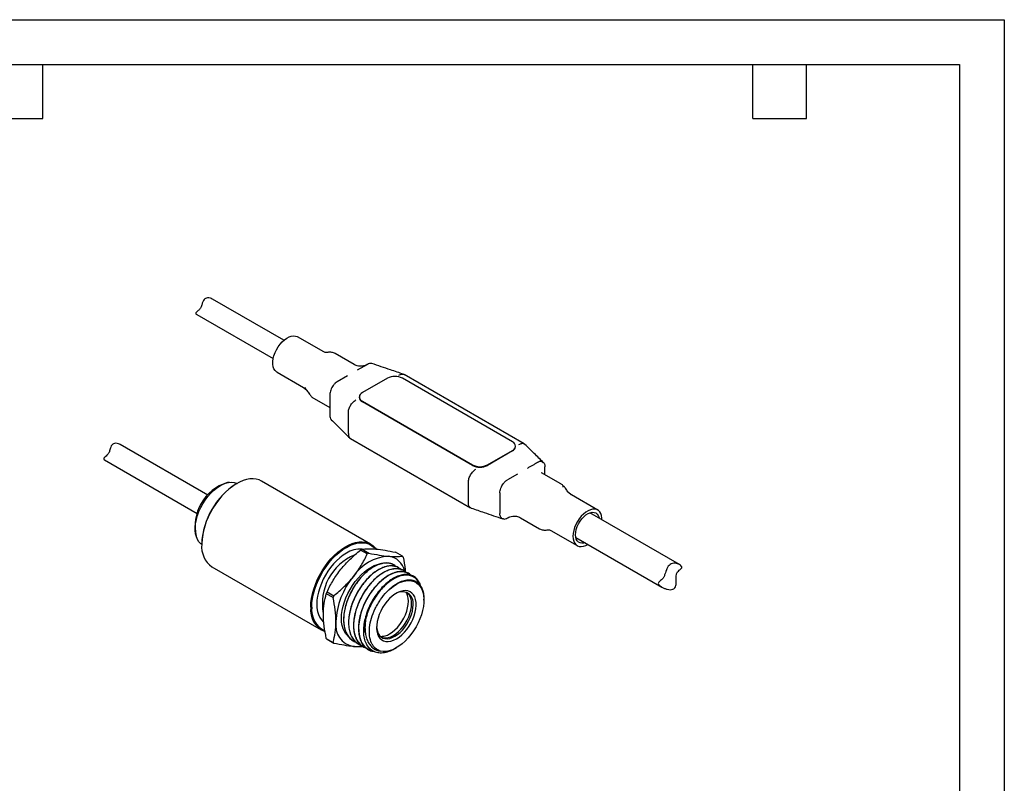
# Model space of a CAD drawing. Header units: millimetres. Extents: x 0 to 279, y 0 to 216.
# Tile 4 of 4: x 140 to 279, y 108 to 216. Entities that reach past the tile are written whole.
import ezdxf

# ---------------------------------------------------------------- set-up
doc = ezdxf.new("R2010")
doc.units = ezdxf.units.MM
doc.layers.add('TEXT', color=140, linetype='Continuous', lineweight=25)

msp = doc.modelspace()

# ---------------------------------------------------------------- linework, layer by layer
at = {"color": 7, "linetype": 'Continuous'}
for p, q in [((0.002, 215.903), (279.402, 215.903)), ((279.402, 215.903), (279.402, 0.003))]:
    msp.add_line(p, q, dxfattribs=at)
for p, q in [((177.578, 170.581), (167.477, 176.412)), ((165.263, 174.226), (176.078, 167.983)), ((183.243, 168.927), (179.519, 171.077)), ((183.872, 168.883), (183.779, 168.873)), ((187.539, 167.135), (184.832, 168.698)), ((189.383, 167.178), (187.955, 166.354)), ((176.619, 166.054), (180.343, 163.904)), ((211.558, 155.945), (194.587, 165.742)), ((186.567, 165.553), (185.14, 164.729)), ((192.211, 165.219), (188.676, 163.178)), ((209.889, 156.238), (194.332, 165.219)), ((180.359, 163.897), (180.762, 163.578)), ((180.535, 163.968), (180.643, 163.774)), ((180.753, 163.587), (180.793, 163.55)), ((184.079, 162.892), (184.079, 159.952)), ((181.844, 162.349), (184.079, 161.059)), ((188.236, 162.565), (188.236, 162.484)), ((188.676, 161.953), (204.232, 152.973)), ((204.232, 152.891), (188.676, 161.871)), ((186.696, 157.381), (186.696, 160.32)), ((187.006, 156.694), (203.977, 146.897)), ((166.837, 148.708), (154.466, 155.85)), ((206.353, 152.973), (209.889, 155.014)), ((209.889, 154.932), (206.353, 152.891)), ((210.328, 155.544), (210.328, 155.626)), ((152.251, 153.664), (165.338, 146.11)), ((216.72, 150.289), (214.013, 151.853)), ((214.485, 151.58), (214.485, 152.687)), ((169.855, 150.504), (169.599, 150.469)), ((170.926, 150.33), (170.856, 150.289)), ((189.842, 141.778), (174.427, 150.677)), ((203.666, 147.584), (203.666, 150.523)), ((210.609, 151.674), (209.182, 150.85)), ((208.121, 149.013), (208.121, 146.073)), ((217.811, 149.052), (217.772, 149.089)), ((218.205, 148.742), (217.802, 149.061)), ((218.216, 148.725), (218.193, 148.74)), ((221.945, 146.585), (218.221, 148.735)), ((233.505, 138.872), (220.832, 146.188)), ((211.025, 145.504), (213.732, 143.941)), ((214.74, 143.761), (214.785, 143.766)), ((215.322, 143.711), (219.045, 141.562)), ((165.193, 142.837), (165.291, 142.598)), ((218.832, 142.724), (231.025, 135.685)), ((165.977, 141.839), (165.977, 141.757)), ((189.38, 140.374), (188.429, 140.923)), ((188.635, 141.042), (189.587, 140.493)), ((194.33, 140.069), (193.379, 140.618)), ((167.427, 138.552), (182.842, 129.654)), ((195.907, 137.122), (195.906, 137.123)), ((183.686, 135.022), (184.637, 134.473)), ((184.534, 134.207), (183.582, 134.757)), ((197.373, 133.838), (197.373, 133.997)), ((183.582, 128.432), (184.534, 127.882)), ((184.637, 127.736), (183.686, 128.285)), ((188.825, 129.31), (189.063, 129.348)), ((193.235, 126.958), (193.484, 127.102))]:
    msp.add_line(p, q)
at = {"flags": 128}
for points in [[(176.619, 166.054), (176.534, 166.109), (176.336, 166.299), (176.182, 166.548), (176.078, 166.849), (176.025, 167.195), (176.025, 167.576), (176.078, 167.983), (176.182, 168.405), (176.336, 168.831), (176.534, 169.25), (176.772, 169.651), (177.044, 170.024), (177.342, 170.36), (177.659, 170.649), (177.986, 170.884), (178.316, 171.059), (178.639, 171.169), (178.948, 171.212), (179.234, 171.187), (179.489, 171.093), (179.519, 171.077)], [(165.978, 141.705), (165.839, 141.812), (165.588, 142.077), (165.382, 142.401), (165.225, 142.779), (165.118, 143.205), (165.065, 143.673), (165.065, 144.176), (165.118, 144.706), (165.225, 145.254), (165.382, 145.814), (165.588, 146.376), (165.839, 146.931), (166.132, 147.472), (166.463, 147.99), (166.826, 148.477), (167.216, 148.926), (167.626, 149.33), (168.051, 149.683), (168.485, 149.98), (168.92, 150.215), (169.35, 150.387), (169.769, 150.491), (170.17, 150.526), (170.547, 150.493), (170.894, 150.39), (170.972, 150.356)], [(174.427, 150.677), (174.098, 150.834), (173.69, 150.952), (173.253, 151.003), (172.792, 150.986), (172.311, 150.901), (171.815, 150.75), (171.309, 150.534), (170.8, 150.255), (170.292, 149.916), (169.79, 149.521), (169.301, 149.074), (168.829, 148.58), (168.379, 148.044), (167.956, 147.471), (167.565, 146.868), (167.209, 146.242), (166.893, 145.598), (166.619, 144.943), (166.392, 144.285), (166.212, 143.631), (166.082, 142.987), (166.004, 142.36), (165.977, 141.757)], [(222.545, 145.199), (222.539, 145.444), (222.486, 145.789), (222.382, 146.091), (222.228, 146.339), (222.03, 146.53), (221.792, 146.656), (221.521, 146.716), (221.222, 146.707), (220.906, 146.63), (220.578, 146.487), (220.248, 146.281), (219.925, 146.018), (219.616, 145.705), (219.33, 145.35), (219.075, 144.961), (218.856, 144.549), (218.68, 144.126), (218.55, 143.7), (218.471, 143.285), (218.445, 142.89), (218.445, 142.89)], [(218.798, 143.094), (218.826, 143.459), (218.906, 143.845), (219.038, 144.237), (219.217, 144.625), (219.437, 144.995), (219.691, 145.335), (219.971, 145.634), (220.268, 145.884), (220.571, 146.075), (220.873, 146.202), (221.162, 146.26), (221.43, 146.249), (221.668, 146.167), (221.868, 146.018), (222.024, 145.806), (222.131, 145.539), (222.159, 145.422)], [(181.392, 132.858), (181.419, 133.461), (181.497, 134.088), (181.627, 134.732), (181.807, 135.386), (182.034, 136.044), (182.308, 136.699), (182.624, 137.343), (182.98, 137.97), (183.371, 138.572), (183.794, 139.145), (184.244, 139.681), (184.716, 140.176), (185.205, 140.623), (185.707, 141.017), (186.215, 141.356), (186.724, 141.635), (187.229, 141.851), (187.725, 142.002), (188.207, 142.087), (188.668, 142.104), (189.105, 142.053), (189.513, 141.935), (189.887, 141.752), (190.223, 141.504), (190.519, 141.195), (190.612, 141.072)], [(181.534, 132.858), (181.56, 133.463), (181.64, 134.091), (181.773, 134.737), (181.956, 135.394), (182.187, 136.053), (182.466, 136.708), (182.787, 137.352), (183.148, 137.977), (183.545, 138.578), (183.973, 139.146), (184.428, 139.676), (184.905, 140.163), (185.398, 140.6), (185.903, 140.984), (186.413, 141.309), (186.923, 141.573), (187.427, 141.772), (187.92, 141.904), (188.397, 141.968), (188.852, 141.963), (189.281, 141.889), (189.677, 141.747), (190.039, 141.538), (190.36, 141.265), (190.509, 141.1)], [(218.445, 142.89), (218.471, 142.525), (218.55, 142.201), (218.68, 141.925), (218.856, 141.704), (219.075, 141.546), (219.33, 141.452), (219.616, 141.427), (219.925, 141.47), (220.248, 141.58), (220.545, 141.735)], [(220.159, 141.958), (219.971, 141.907), (219.691, 141.883), (219.437, 141.93), (219.217, 142.046), (219.038, 142.227), (218.906, 142.468), (218.826, 142.759), (218.798, 143.094)], [(186.413, 140.493), (185.946, 140.193), (185.484, 139.836), (185.035, 139.427), (184.603, 138.971), (184.193, 138.473), (183.812, 137.94), (183.463, 137.379), (183.151, 136.796), (182.88, 136.199), (182.654, 135.595), (182.475, 134.993), (182.345, 134.399), (182.267, 133.821), (182.241, 133.267), (182.267, 132.742), (182.345, 132.255), (182.475, 131.811), (182.654, 131.415), (182.88, 131.073), (183.151, 130.788), (183.22, 130.731)], [(186.672, 128.745), (186.63, 128.78), (186.359, 129.064), (186.133, 129.407), (185.954, 129.802), (185.824, 130.247), (185.746, 130.734), (185.72, 131.258), (185.746, 131.813), (185.824, 132.391), (185.954, 132.985), (186.133, 133.587), (186.359, 134.191), (186.63, 134.787), (186.942, 135.37), (187.291, 135.932), (187.672, 136.464), (188.082, 136.962), (188.514, 137.418), (188.963, 137.828), (189.425, 138.184), (189.892, 138.484), (190.359, 138.724), (190.82, 138.899), (191.27, 139.009), (191.492, 139.04)], [(195.51, 137.372), (195.46, 137.427), (194.965, 137.72), (194.404, 137.856), (193.763, 137.836), (193.098, 137.662), (192.389, 137.329), (191.697, 136.864), (191.002, 136.254), (190.361, 135.55), (189.757, 134.732), (189.243, 133.867), (188.805, 132.93), (188.479, 132), (188.256, 131.049), (188.154, 130.158), (188.172, 129.301), (188.31, 128.549), (188.573, 127.878), (188.984, 127.297), (189.534, 126.869), (189.534, 126.869)], [(192.15, 135.041), (192.586, 135.444), (193.035, 135.795), (193.49, 136.087), (193.945, 136.318), (194.393, 136.485), (194.83, 136.583), (195.247, 136.614), (195.641, 136.575), (196.004, 136.468), (196.334, 136.294), (196.624, 136.056), (196.87, 135.756), (197.071, 135.399), (197.222, 134.99), (197.322, 134.534), (197.369, 134.038), (197.363, 133.508), (197.303, 132.952), (197.191, 132.377), (197.028, 131.791), (196.817, 131.203), (196.56, 130.62), (196.26, 130.051), (195.922, 129.502), (195.551, 128.983), (195.152, 128.499), (194.729, 128.057), (194.29, 127.665), (193.839, 127.326), (193.384, 127.046), (192.929, 126.828), (192.483, 126.675), (192.05, 126.591), (191.637, 126.575), (191.249, 126.627)], [(193.484, 128.368), (193.873, 128.623), (194.254, 128.937), (194.62, 129.302), (194.964, 129.712), (195.279, 130.159), (195.56, 130.633), (195.799, 131.126), (195.994, 131.628), (196.14, 132.13), (196.234, 132.621), (196.275, 133.092), (196.262, 133.534), (196.194, 133.938), (196.074, 134.296), (195.903, 134.602), (195.685, 134.849), (195.424, 135.033), (195.126, 135.15), (194.795, 135.198), (194.439, 135.175), (194.065, 135.083), (193.679, 134.923), (193.289, 134.698), (192.903, 134.413), (192.529, 134.072), (192.173, 133.684), (191.842, 133.255), (191.544, 132.793), (191.283, 132.308), (191.065, 131.809), (190.894, 131.306), (190.774, 130.809), (190.706, 130.327), (190.692, 129.869), (190.733, 129.445), (190.827, 129.063), (190.973, 128.73), (191.168, 128.453), (191.408, 128.237), (191.688, 128.086), (192.004, 128.003), (192.348, 127.991), (192.714, 128.048), (193.095, 128.175), (193.484, 128.368)], [(192.518, 129.07), (192.897, 129.321), (193.269, 129.629), (193.626, 129.988), (193.96, 130.392), (194.265, 130.831), (194.534, 131.297), (194.762, 131.781), (194.944, 132.272), (195.077, 132.76), (195.158, 133.237), (195.185, 133.691), (195.158, 134.113), (195.077, 134.496), (194.944, 134.831), (194.856, 134.983)], [(191.344, 128.621), (191.369, 128.61), (191.664, 128.525), (191.987, 128.508), (192.332, 128.559), (192.692, 128.676), (193.06, 128.858), (193.427, 129.1), (193.787, 129.398), (194.132, 129.746), (194.455, 130.136), (194.75, 130.561), (195.01, 131.012), (195.231, 131.48), (195.407, 131.955), (195.536, 132.428), (195.614, 132.889), (195.641, 133.328), (195.614, 133.737), (195.536, 134.107), (195.407, 134.431), (195.231, 134.703), (195.01, 134.916), (194.987, 134.932)], [(194.933, 134.955), (195.005, 134.74), (195.036, 134.621)], [(190.693, 130.107), (190.717, 129.817), (190.795, 129.446), (190.924, 129.122), (191.1, 128.851), (191.321, 128.638), (191.582, 128.487), (191.876, 128.403), (192.2, 128.385), (192.545, 128.436), (192.904, 128.553), (193.272, 128.735), (193.639, 128.977), (193.999, 129.276), (194.344, 129.623), (194.667, 130.014), (194.962, 130.439), (195.222, 130.89), (195.443, 131.358), (195.619, 131.833), (195.748, 132.305), (195.826, 132.766), (195.853, 133.205)], [(191.637, 128.735), (191.335, 128.663), (191.277, 128.654)]]:
    msp.add_lwpolyline(points, dxfattribs=at)
for centre, radius, start, end in [((193.272, 163.172), 2.306, 62.60967, 117.39033), ((188.908, 162.565), 0.655, 110.78342, 249.21658), ((188.987, 162.559), 0.754, 185.6948, 245.62534), ((209.656, 155.626), 0.655, 290.78342, 69.21658), ((209.577, 155.619), 0.754, 294.37466, 354.3052), ((205.293, 155.02), 2.306, 242.60967, 297.39033), ((205.293, 154.938), 2.306, 242.60967, 297.39033), ((171.472, 144.3), 6.447, 106.88715, 193.11823), ((176.542, 141.373), 10.575, 122.53002, 177.47536), ((216.799, 149.889), 0.279, 345.73666, 42.20504), ((169.452, 141.399), 3.493, 174.10895, 234.57887), ((188.323, 137.495), 3.554, 85.12145, 122.50622), ((192.302, 134.453), 7.541, 119.09221, 120.90241), ((190.483, 133.372), 7.462, 112.66127, 191.03682), ((192.749, 133.668), 6.389, 93.42956, 146.56506), ((193.253, 133.903), 7.541, 119.09221, 120.90241), ((192.067, 137.415), 2.648, 11.80594, 83.51), ((191.747, 138.144), 3.221, 33.5048, 36.69655), ((195.643, 130.327), 10.712, 140.17017, 177.41847), ((195.695, 130.21), 12.938, 158.16277, 159.42587), ((194.289, 133.459), 1.584, 350.78132, 125.22716), ((196.646, 129.661), 12.938, 158.16277, 159.42587), ((184.558, 132.402), 3.198, 171.79059, 248.66744), ((184.754, 132.451), 3.246, 172.79228, 244.94135), ((187.998, 130.327), 3.094, 171.02426, 259.17708), ((196.102, 129.269), 7.215, 163.79605, 179.37069), ((186.268, 130.21), 3.221, 213.5048, 216.69655), ((191.276, 131.023), 2.314, 268.97587, 302.45361), ((187.22, 129.661), 3.221, 213.5048, 216.69655), ((187.673, 130.848), 3.569, 265.8833, 288.49136)]:
    msp.add_arc(centre, radius, start, end)
for points, knots in [([(167.475, 176.408), (167.385, 176.453), (167.177, 176.556), (166.817, 176.601), (166.502, 176.524), (166.27, 176.339), (166.109, 176.025), (166.02, 175.666), (165.917, 175.345), (165.797, 175.12), (165.635, 174.925), (165.448, 174.76), (165.248, 174.6), (165.12, 174.465), (165.125, 174.326), (165.221, 174.26), (165.265, 174.229)], [0, 0, 0, 0, 0.0713725, 0.1664103, 0.230212, 0.2940146, 0.3757662, 0.4720711, 0.5259488, 0.569943, 0.6231829, 0.6971617, 0.7740721, 0.877148, 0.942479, 1, 1, 1, 1]), ([(183.776, 168.872), (183.708, 168.866), (183.554, 168.851), (183.296, 168.893), (183.203, 168.948), (183.154, 168.976)], [0, 0, 0, 0, 0.2775422, 0.6184795, 1, 1, 1, 1]), ([(184.845, 168.691), (184.685, 168.763), (184.444, 168.872), (184.137, 168.891), (183.968, 168.888), (183.902, 168.884), (183.872, 168.883)], [0, 0, 0, 0, 0.5208765, 0.7883429, 0.9022706, 1, 1, 1, 1]), ([(189.34, 167.154), (189.248, 167.107), (189.031, 166.996), (188.604, 166.898), (188.062, 166.903), (187.719, 167.056), (187.531, 167.14)], [0, 0, 0, 0, 0.1644651, 0.3867864, 0.6655071, 1, 1, 1, 1]), ([(189.959, 167.314), (189.873, 167.329), (189.781, 167.325), (189.587, 167.279), (189.485, 167.237), (189.383, 167.178)], [0, 0, 0, 0, 0.5, 0.5, 1, 1, 1, 1]), ([(190.04, 167.288), (190.035, 167.292), (190.012, 167.309), (189.981, 167.312), (189.959, 167.314)], [0, 0, 0, 0, 0.2479131, 1, 1, 1, 1]), ([(194.497, 165.783), (193.89, 165.988), (192.397, 166.494), (190.903, 167.001), (190.017, 167.302)], [0, 0, 0, 0, 0.4062356, 1, 1, 1, 1]), ([(193.837, 165.668), (193.978, 165.732), (194.259, 165.861), (194.478, 165.782), (194.587, 165.742)], [0, 0, 0, 0, 0.5000511, 1, 1, 1, 1]), ([(185.14, 164.729), (185.038, 164.67), (184.938, 164.596), (184.743, 164.417), (184.65, 164.313), (184.564, 164.2)], [0, 0, 0, 0, 0.5, 0.5, 1, 1, 1, 1]), ([(180.643, 163.774), (180.734, 163.635), (180.935, 163.329), (181.163, 163.024), (181.288, 162.857)], [0, 0, 0, 0, 0.4537561, 1, 1, 1, 1]), ([(181.288, 162.857), (181.32, 162.817), (181.369, 162.755), (181.461, 162.657), (181.52, 162.6), (181.559, 162.563)], [0, 0, 0, 0, 0.386005, 0.5995161, 1, 1, 1, 1]), ([(184.564, 164.2), (184.415, 164.003), (184.293, 163.778), (184.166, 163.438), (184.134, 163.323), (184.091, 163.103), (184.079, 162.994), (184.079, 162.892)], [0, 0, 0, 0, 0.5, 0.5, 0.75, 0.75, 1, 1, 1, 1]), ([(181.559, 162.563), (181.601, 162.526), (181.693, 162.444), (181.795, 162.38), (181.851, 162.345)], [0, 0, 0, 0, 0.4538635, 1, 1, 1, 1]), ([(184.079, 159.952), (184.087, 159.854), (184.105, 159.628), (184.187, 159.417), (184.281, 159.36), (184.294, 159.353)], [0, 0, 0, 0, 0.3986838, 0.9212877, 1, 1, 1, 1]), ([(184.272, 159.359), (184.711, 158.928), (185.589, 158.065), (186.465, 157.203), (186.903, 156.772)], [0, 0, 0, 0, 0.4999486, 1, 1, 1, 1]), ([(186.696, 157.381), (186.714, 157.234), (186.75, 156.942), (186.892, 156.716), (187.006, 156.694), (187.006, 156.694)], [0, 0, 0, 0, 0.49994894, 0.99989787, 1, 1, 1, 1]), ([(154.464, 155.845), (154.377, 155.889), (154.18, 155.988), (153.831, 156.036), (153.512, 155.972), (153.266, 155.787), (153.129, 155.524), (153.041, 155.239), (152.973, 154.984), (152.884, 154.73), (152.745, 154.497), (152.546, 154.287), (152.416, 154.181), (152.341, 154.12)], [0, 0, 0, 0, 0.0942162, 0.2136394, 0.3039418, 0.3946595, 0.5056434, 0.5794428, 0.6553534, 0.7213748, 0.7879, 0.8772743, 1, 1, 1, 1]), ([(210.808, 155.871), (210.945, 155.93), (211.219, 156.049), (211.519, 156.013), (211.618, 155.881), (211.644, 155.845)], [0, 0, 0, 0, 0.42081077, 0.84162153, 1, 1, 1, 1]), ([(214.292, 153.28), (213.853, 153.711), (212.975, 154.574), (212.099, 155.436), (211.661, 155.867)], [0, 0, 0, 0, 0.4999486, 1, 1, 1, 1]), ([(152.341, 154.12), (152.256, 154.048), (152.123, 153.935), (152.111, 153.792), (152.172, 153.692), (152.248, 153.668), (152.252, 153.667)], [0, 0, 0, 0, 0.4611365, 0.72245765, 0.98555377, 1, 1, 1, 1]), ([(213.424, 153.299), (213.418, 153.296), (213.41, 153.291), (213.396, 153.283), (213.375, 153.271), (213.354, 153.259), (213.311, 153.234), (213.283, 153.217), (213.196, 153.168), (213.138, 153.134), (212.962, 153.032), (212.843, 152.963), (212.485, 152.757), (212.243, 152.617), (211.997, 152.475)], [0, 0, 0, 0, 0.015625, 0.015625, 0.03125, 0.0625, 0.0625, 0.125, 0.125, 0.25, 0.25, 0.5, 0.5, 1, 1, 1, 1]), ([(214, 153.435), (213.914, 153.45), (213.823, 153.446), (213.628, 153.4), (213.527, 153.358), (213.424, 153.299)], [0, 0, 0, 0, 0.5, 0.5, 1, 1, 1, 1]), ([(214, 153.435), (214.075, 153.423), (214.142, 153.396), (214.262, 153.316), (214.314, 153.262), (214.398, 153.133), (214.43, 153.056), (214.474, 152.884), (214.485, 152.789), (214.485, 152.687)], [0, 0, 0, 0, 0.25, 0.25, 0.5, 0.5, 0.75, 0.75, 1, 1, 1, 1]), ([(203.666, 150.523), (203.666, 150.684), (203.694, 150.86), (203.8, 151.217), (203.879, 151.399), (204.075, 151.739), (204.193, 151.897), (204.449, 152.168), (204.588, 152.28), (204.727, 152.36)], [0, 0, 0, 0, 0.25, 0.25, 0.5, 0.5, 0.75, 0.75, 1, 1, 1, 1]), ([(214.032, 151.842), (214.034, 151.841), (214.05, 151.831), (214.021, 151.859), (213.996, 151.884)], [0, 0, 0, 0, 0.1205784, 1, 1, 1, 1]), ([(208.121, 149.013), (208.121, 149.218), (208.166, 149.446), (208.292, 149.786), (208.344, 149.9), (208.463, 150.117), (208.531, 150.222), (208.606, 150.321)], [0, 0, 0, 0, 0.5, 0.5, 0.75, 0.75, 1, 1, 1, 1]), ([(208.606, 150.321), (208.691, 150.435), (208.783, 150.536), (208.978, 150.715), (209.079, 150.791), (209.182, 150.85)], [0, 0, 0, 0, 0.5, 0.5, 1, 1, 1, 1]), ([(217.005, 150.076), (216.964, 150.113), (216.872, 150.194), (216.769, 150.258), (216.713, 150.293)], [0, 0, 0, 0, 0.4538635, 1, 1, 1, 1]), ([(217.277, 149.782), (217.245, 149.822), (217.195, 149.884), (217.103, 149.982), (217.044, 150.039), (217.005, 150.076)], [0, 0, 0, 0, 0.388044, 0.6006562, 1, 1, 1, 1]), ([(217.786, 149.066), (217.739, 149.138), (217.581, 149.377), (217.402, 149.615), (217.277, 149.782)], [0, 0, 0, 0, 0.3000182, 1, 1, 1, 1]), ([(204.077, 146.877), (204.043, 146.882), (203.891, 146.902), (203.718, 147.139), (203.683, 147.435), (203.666, 147.584)], [0, 0, 0, 0, 0.1275171, 0.5637586, 1, 1, 1, 1]), ([(204.068, 146.856), (204.674, 146.651), (206.167, 146.145), (207.661, 145.638), (208.548, 145.337)], [0, 0, 0, 0, 0.4062356, 1, 1, 1, 1]), ([(208.606, 145.325), (208.456, 145.35), (208.334, 145.433), (208.208, 145.627), (208.175, 145.705), (208.132, 145.876), (208.121, 145.971), (208.121, 146.073)], [0, 0, 0, 0, 0.5, 0.5, 0.75, 0.75, 1, 1, 1, 1]), ([(208.606, 145.325), (208.691, 145.31), (208.783, 145.314), (208.978, 145.36), (209.079, 145.402), (209.182, 145.461)], [0, 0, 0, 0, 0.5, 0.5, 1, 1, 1, 1]), ([(209.224, 145.485), (209.316, 145.532), (209.533, 145.642), (209.96, 145.74), (210.502, 145.736), (210.845, 145.583), (211.033, 145.499)], [0, 0, 0, 0, 0.1644651, 0.3867864, 0.6655071, 1, 1, 1, 1]), ([(213.719, 143.948), (213.879, 143.876), (214.12, 143.767), (214.427, 143.748), (214.596, 143.75), (214.662, 143.754), (214.693, 143.756)], [0, 0, 0, 0, 0.5208765, 0.7883429, 0.9022706, 1, 1, 1, 1]), ([(214.788, 143.767), (214.857, 143.773), (215.01, 143.788), (215.268, 143.745), (215.361, 143.691), (215.41, 143.663)], [0, 0, 0, 0, 0.2775426, 0.6184798, 1, 1, 1, 1]), ([(185.649, 138.208), (186.053, 138.711), (186.491, 139.185), (187.422, 140.086), (187.916, 140.513), (188.429, 140.923)], [0, 0, 0, 0, 0.5, 0.5, 1, 1, 1, 1]), ([(188.635, 141.042), (188.898, 141.08), (189.186, 141.104), (189.834, 141.115), (190.195, 141.102), (190.599, 141.066)], [0, 0, 0, 0, 0.5, 0.5, 1, 1, 1, 1]), ([(190.599, 141.066), (191.003, 141.03), (191.441, 140.972), (192.372, 140.819), (192.866, 140.725), (193.379, 140.618)], [0, 0, 0, 0, 0.5, 0.5, 1, 1, 1, 1]), ([(187.417, 137.188), (187.821, 137.691), (188.181, 138.209), (188.829, 139.274), (189.118, 139.819), (189.38, 140.374)], [0, 0, 0, 0, 0.5, 0.5, 1, 1, 1, 1]), ([(189.587, 140.493), (190.1, 140.386), (190.593, 140.292), (191.525, 140.14), (191.963, 140.082), (192.367, 140.045)], [0, 0, 0, 0, 0.5, 0.5, 1, 1, 1, 1]), ([(192.367, 140.045), (192.771, 140.009), (193.131, 139.996), (193.779, 140.007), (194.067, 140.031), (194.33, 140.069)], [0, 0, 0, 0, 0.5, 0.5, 1, 1, 1, 1]), ([(194.433, 139.922), (194.55, 139.341), (194.695, 138.62), (194.757, 137.931), (194.769, 137.797)], [0, 0, 0, 0, 0.8059556, 1, 1, 1, 1]), ([(183.686, 135.022), (183.948, 135.577), (184.237, 136.123), (184.885, 137.187), (185.245, 137.706), (185.649, 138.208)], [0, 0, 0, 0, 0.5, 0.5, 1, 1, 1, 1]), ([(193.397, 138.587), (193.268, 138.692), (192.993, 138.916), (192.46, 139.081), (191.846, 139.111), (191.175, 138.978), (190.482, 138.693), (189.772, 138.258), (189.079, 137.693), (188.41, 137.003), (187.796, 136.222), (187.246, 135.355), (186.787, 134.442), (186.422, 133.492), (186.169, 132.55), (186.03, 131.625), (186.012, 130.761), (186.117, 129.963), (186.343, 129.271), (186.683, 128.686), (187.132, 128.256), (187.491, 128.013), (187.712, 127.963), (187.731, 127.959)], [0, 0, 0, 0, 0.0435356, 0.0929551, 0.1438081, 0.1932223, 0.2440694, 0.2934863, 0.344336, 0.3937559, 0.4446094, 0.4940236, 0.5448708, 0.5942867, 0.6451354, 0.6945556, 0.7454093, 0.7948235, 0.8456706, 0.8950854, 0.9459329, 0.9953532, 1, 1, 1, 1]), ([(193.458, 138.568), (193.431, 138.599), (193.271, 138.785), (192.87, 138.978), (192.269, 139.124), (191.584, 139.079), (190.859, 138.86), (190.114, 138.476), (189.371, 137.936), (188.649, 137.251), (187.975, 136.443), (187.378, 135.549), (186.871, 134.593), (186.468, 133.596), (186.186, 132.586), (186.036, 131.609), (186.02, 130.695), (186.139, 129.864), (186.394, 129.136), (186.78, 128.55), (187.233, 128.132), (187.593, 127.991), (187.752, 127.929)], [0, 0, 0, 0, 0.010334, 0.062108, 0.114823, 0.1681551, 0.2212504, 0.2732858, 0.3255067, 0.3786855, 0.4319827, 0.4845479, 0.5363554, 0.5892362, 0.6425888, 0.6955574, 0.7474253, 0.7998683, 0.8531288, 0.9063595, 0.9587164, 1, 1, 1, 1]), ([(194.151, 138.176), (194.016, 138.286), (193.726, 138.525), (193.161, 138.693), (192.501, 138.71), (191.784, 138.544), (191.044, 138.209), (190.298, 137.717), (189.567, 137.076), (188.875, 136.302), (188.252, 135.432), (187.715, 134.493), (187.279, 133.506), (186.957, 132.495), (186.766, 131.503), (186.708, 130.568), (186.785, 129.709), (186.999, 128.947), (187.343, 128.308), (187.81, 127.839), (188.191, 127.577), (188.432, 127.524), (188.46, 127.518)], [0, 0, 0, 0, 0.0450227, 0.0973725, 0.150596, 0.2038491, 0.2562849, 0.3081457, 0.3611071, 0.4144524, 0.467326, 0.5191264, 0.5716844, 0.6249744, 0.6781459, 0.7303596, 0.7823879, 0.835476, 0.8888008, 0.9415086, 0.9932755, 1, 1, 1, 1]), ([(194.044, 138.218), (193.974, 138.282), (193.759, 138.476), (193.305, 138.64), (192.702, 138.711), (192.046, 138.616), (191.352, 138.365), (190.649, 137.967), (189.946, 137.427), (189.274, 136.77), (188.641, 136.003), (188.078, 135.16), (187.592, 134.249), (187.207, 133.312), (186.925, 132.359), (186.76, 131.435), (186.713, 130.547), (186.788, 129.738), (186.987, 129.014), (187.298, 128.406), (187.727, 127.936), (188.09, 127.662), (188.331, 127.594), (188.368, 127.583)], [0, 0, 0, 0, 0.025025, 0.0765266, 0.1265737, 0.1780722, 0.2281165, 0.2796117, 0.3296613, 0.3811624, 0.4312103, 0.4827098, 0.532754, 0.5842492, 0.6342983, 0.6857988, 0.7358475, 0.7873478, 0.837392, 0.8888872, 0.9389356, 0.9904353, 1, 1, 1, 1]), ([(194.816, 137.784), (194.743, 137.855), (194.524, 138.067), (194.047, 138.248), (193.412, 138.323), (192.708, 138.211), (191.973, 137.928), (191.227, 137.483), (190.489, 136.887), (189.781, 136.151), (189.135, 135.307), (188.57, 134.387), (188.1, 133.413), (187.742, 132.406), (187.508, 131.403), (187.41, 130.448), (187.444, 129.563), (187.616, 128.769), (187.921, 128.088), (188.352, 127.564), (188.77, 127.24), (189.068, 127.154), (189.158, 127.128)], [0, 0, 0, 0, 0.0262724, 0.0783966, 0.1316134, 0.1851269, 0.2380794, 0.2900219, 0.3428689, 0.3963639, 0.449651, 0.501896, 0.5542362, 0.6075652, 0.6610427, 0.7138145, 0.7657739, 0.818792, 0.8723127, 0.9254777, 0.9775379, 1, 1, 1, 1]), ([(194.769, 137.797), (194.727, 137.84), (194.551, 138.02), (194.141, 138.193), (193.56, 138.302), (192.909, 138.243), (192.227, 138.031), (191.52, 137.664), (190.819, 137.16), (190.134, 136.524), (189.494, 135.787), (188.909, 134.954), (188.407, 134.063), (187.994, 133.124), (187.689, 132.179), (187.495, 131.238), (187.42, 130.346), (187.466, 129.511), (187.635, 128.77), (187.923, 128.129), (188.322, 127.627), (188.722, 127.3), (189.01, 127.204), (189.105, 127.173)], [0, 0, 0, 0, 0.0157191, 0.0655566, 0.1168396, 0.1666708, 0.2179472, 0.2677788, 0.3190552, 0.3688927, 0.4201758, 0.470007, 0.5212833, 0.5711142, 0.6223897, 0.6722272, 0.7235102, 0.7733425, 0.8246201, 0.8744514, 0.9257274, 0.9755646, 1, 1, 1, 1]), ([(195.544, 137.362), (195.509, 137.401), (195.339, 137.593), (194.925, 137.786), (194.317, 137.919), (193.629, 137.861), (192.901, 137.631), (192.156, 137.235), (191.414, 136.685), (190.694, 135.99), (190.025, 135.176), (189.433, 134.277), (188.933, 133.317), (188.538, 132.318), (188.264, 131.308), (188.124, 130.335), (188.117, 129.427), (188.246, 128.601), (188.511, 127.884), (188.901, 127.301), (189.406, 126.889), (189.86, 126.661), (190.167, 126.632), (190.248, 126.624)], [0, 0, 0, 0, 0.0128313, 0.062993, 0.11413, 0.1658088, 0.2172011, 0.2675381, 0.3182182, 0.3697721, 0.4213834, 0.4722302, 0.5224569, 0.5737452, 0.6254339, 0.6766939, 0.726901, 0.7777873, 0.8294105, 0.8809476, 0.9315838, 0.9819565, 1, 1, 1, 1]), ([(233.451, 138.064), (233.38, 138.002), (233.302, 137.932), (233.194, 137.794), (233.159, 137.742), (233.099, 137.623), (233.074, 137.555), (233.023, 137.343), (233.017, 137.192), (233.017, 136.908), (233.025, 136.773), (233.035, 136.511), (233.038, 136.384), (233.028, 136.135), (233.014, 136.013), (232.956, 135.786), (232.909, 135.678), (232.768, 135.496), (232.673, 135.424), (232.443, 135.333), (232.315, 135.315), (232.047, 135.32), (231.909, 135.342), (231.637, 135.411), (231.503, 135.458), (231.244, 135.567), (231.118, 135.63), (230.878, 135.772), (230.764, 135.85), (230.625, 135.977), (230.585, 136.02), (230.526, 136.105), (230.51, 136.145), (230.493, 136.254), (230.523, 136.311), (230.61, 136.419), (230.668, 136.47), (230.798, 136.578), (230.87, 136.635), (231.018, 136.77), (231.096, 136.849), (231.241, 137.046), (231.306, 137.169), (231.416, 137.434), (231.462, 137.574), (231.596, 137.986), (231.683, 138.247), (231.878, 138.58), (231.953, 138.679), (232.129, 138.849), (232.226, 138.916), (232.441, 139.014), (232.558, 139.044), (232.794, 139.068), (232.915, 139.062), (233.151, 139.02), (233.265, 138.986), (233.477, 138.893), (233.575, 138.835), (233.731, 138.707), (233.788, 138.635), (233.822, 138.535), (233.825, 138.502), (233.816, 138.442), (233.804, 138.413), (233.756, 138.331), (233.706, 138.281), (233.589, 138.178), (233.522, 138.125), (233.451, 138.064)], [0, 0, 0, 0, 0.03125, 0.03125, 0.046875, 0.046875, 0.0625, 0.0625, 0.09375, 0.09375, 0.125, 0.125, 0.15625, 0.15625, 0.1875, 0.1875, 0.21875, 0.21875, 0.25, 0.25, 0.28125, 0.28125, 0.3125, 0.3125, 0.34375, 0.34375, 0.375, 0.375, 0.40625, 0.40625, 0.421875, 0.421875, 0.4375, 0.4375, 0.46875, 0.46875, 0.5, 0.5, 0.53125, 0.53125, 0.5625, 0.5625, 0.59375, 0.59375, 0.625, 0.625, 0.6875, 0.6875, 0.71875, 0.71875, 0.75, 0.75, 0.78125, 0.78125, 0.8125, 0.8125, 0.84375, 0.84375, 0.875, 0.875, 0.90625, 0.90625, 0.921875, 0.921875, 0.9375, 0.9375, 0.96875, 0.96875, 1, 1, 1, 1]), ([(184.637, 134.473), (185.15, 134.884), (185.643, 135.31), (186.575, 136.211), (187.013, 136.685), (187.417, 137.188)], [0, 0, 0, 0, 0.5, 0.5, 1, 1, 1, 1]), ([(196.938, 135.795), (196.937, 135.796), (196.892, 136.054), (196.679, 136.462), (196.301, 136.976), (195.801, 137.317), (195.213, 137.494), (194.546, 137.495), (193.827, 137.318), (193.086, 136.972), (192.34, 136.469), (191.611, 135.818), (190.923, 135.036), (190.306, 134.16), (189.775, 133.218), (189.346, 132.228), (189.035, 131.218), (188.845, 130.225), (188.831, 129.613), (188.825, 129.31)], [0, 0, 0, 0, 0.0001704, 0.0634036, 0.1261817, 0.1876553, 0.2498104, 0.3129343, 0.3760232, 0.4380763, 0.4996173, 0.562459, 0.6256861, 0.688285, 0.7496592, 0.8120501, 0.8752408, 0.9382209, 1, 1, 1, 1]), ([(196.822, 135.941), (196.798, 136.018), (196.708, 136.31), (196.437, 136.701), (196.017, 137.088), (195.502, 137.325), (194.913, 137.409), (194.268, 137.338), (193.588, 137.109), (192.891, 136.734), (192.197, 136.218), (191.525, 135.582), (190.895, 134.838), (190.325, 134.011), (189.838, 133.12), (189.439, 132.2), (189.261, 131.585), (189.174, 131.282)], [0, 0, 0, 0, 0.0246393, 0.0944509, 0.1642632, 0.2340754, 0.3038847, 0.373694, 0.443498, 0.5133021, 0.5831136, 0.652925, 0.7227355, 0.792546, 0.86235, 0.932154, 1, 1, 1, 1]), ([(193.458, 136.128), (193.715, 136.288), (193.97, 136.416), (194.472, 136.61), (194.721, 136.674), (195.192, 136.735), (195.418, 136.732), (195.847, 136.661), (196.045, 136.592), (196.316, 136.444), (196.402, 136.387), (196.565, 136.257), (196.642, 136.183), (196.856, 135.944), (196.976, 135.757), (197.172, 135.332), (197.248, 135.091), (197.348, 134.573), (197.373, 134.295), (197.373, 133.997)], [0, 0, 0, 0, 0.125, 0.125, 0.25, 0.25, 0.375, 0.375, 0.5, 0.5, 0.5625, 0.5625, 0.625, 0.625, 0.75, 0.75, 0.875, 0.875, 1, 1, 1, 1]), ([(191.249, 126.627), (190.972, 126.716), (190.722, 126.857), (190.4, 127.147), (190.301, 127.258), (190.124, 127.504), (190.046, 127.638), (189.842, 128.075), (189.748, 128.416), (189.677, 128.97), (189.665, 129.163), (189.664, 129.565), (189.676, 129.775), (189.744, 130.413), (189.835, 130.851), (190.107, 131.757), (190.284, 132.204), (190.605, 132.865), (190.722, 133.085), (190.971, 133.511), (191.103, 133.717), (191.518, 134.318), (191.826, 134.697), (192.15, 135.041)], [0, 0, 0, 0, 0.125, 0.125, 0.1875, 0.1875, 0.25, 0.25, 0.375, 0.375, 0.4375, 0.4375, 0.5, 0.5, 0.625, 0.625, 0.75, 0.75, 0.8125, 0.8125, 0.875, 0.875, 1, 1, 1, 1]), ([(192.15, 135.041), (192.359, 135.262), (192.573, 135.463), (193.01, 135.826), (193.234, 135.989), (193.458, 136.128)], [0, 0, 0, 0, 0.5, 0.5, 1, 1, 1, 1]), ([(183.174, 131.83), (183.174, 132.369), (183.213, 132.878), (183.355, 133.85), (183.457, 134.312), (183.582, 134.757)], [0, 0, 0, 0, 0.5, 0.5, 1, 1, 1, 1]), ([(184.942, 130.809), (184.942, 131.348), (184.903, 131.902), (184.762, 133.037), (184.659, 133.618), (184.534, 134.207)], [0, 0, 0, 0, 0.5, 0.5, 1, 1, 1, 1]), ([(183.582, 128.432), (183.457, 129.021), (183.355, 129.602), (183.213, 130.737), (183.174, 131.291), (183.174, 131.83)], [0, 0, 0, 0, 0.5, 0.5, 1, 1, 1, 1]), ([(184.534, 127.882), (184.659, 128.327), (184.762, 128.789), (184.903, 129.761), (184.942, 130.27), (184.942, 130.809)], [0, 0, 0, 0, 0.5, 0.5, 1, 1, 1, 1]), ([(189.174, 131.282), (189.12, 130.984), (189.085, 130.692), (189.047, 130.122), (189.046, 129.842), (189.079, 129.306), (189.113, 129.049), (189.222, 128.567), (189.296, 128.339), (189.48, 127.92), (189.59, 127.731), (189.843, 127.391), (189.987, 127.24), (190.464, 126.855), (190.832, 126.693), (191.249, 126.627)], [0, 0, 0, 0, 0.125, 0.125, 0.25, 0.25, 0.375, 0.375, 0.5, 0.5, 0.625, 0.625, 0.75, 0.75, 1, 1, 1, 1]), ([(193.234, 126.958), (192.952, 126.795), (192.673, 126.666), (192.26, 126.522), (192.122, 126.482), (191.853, 126.42), (191.721, 126.398), (191.334, 126.358), (191.086, 126.367), (190.614, 126.454), (190.396, 126.531), (190.096, 126.697), (190, 126.76), (189.818, 126.904), (189.732, 126.984), (189.491, 127.246), (189.355, 127.449), (189.128, 127.911), (189.039, 128.172), (188.915, 128.729), (188.88, 129.028), (188.871, 129.348)], [0, 0, 0, 0, 0.125, 0.125, 0.1875, 0.1875, 0.25, 0.25, 0.375, 0.375, 0.5, 0.5, 0.5625, 0.5625, 0.625, 0.625, 0.75, 0.75, 0.875, 0.875, 1, 1, 1, 1]), ([(187.417, 127.288), (187.013, 127.324), (186.575, 127.382), (185.643, 127.535), (185.15, 127.629), (184.637, 127.736)], [0, 0, 0, 0, 0.5, 0.5, 1, 1, 1, 1]), ([(188.978, 127.28), (188.829, 127.265), (188.54, 127.236), (188.005, 127.244), (187.613, 127.273), (187.417, 127.288)], [0, 0, 0, 0, 0.3446326, 0.6713463, 1, 1, 1, 1]), ([(189.593, 126.912), (189.724, 126.843), (189.886, 126.758), (190.072, 126.724), (190.107, 126.717)], [0, 0, 0, 0, 0.81031435, 1, 1, 1, 1])]:
    msp.add_open_spline(points, degree=3, knots=knots)
msp.add_open_spline([(186.696, 160.32), (186.696, 160.48), (186.75, 160.822), (186.968, 161.341), (187.305, 161.816), (187.597, 162.065), (187.756, 162.157)], degree=3)
at = {"layer": 'TEXT'}
for p, q in [((6.35, 209.55), (273.05, 209.55)), ((143.51, 201.93), (143.51, 209.55)), ((243.84, 201.93), (243.84, 209.55)), ((251.46, 201.93), (251.46, 209.55)), ((273.05, 209.55), (273.05, 6.35)), ((135.89, 201.93), (143.51, 201.93)), ((243.84, 201.93), (251.46, 201.93))]:
    msp.add_line(p, q, dxfattribs=at)

doc.saveas('drawing.dxf')
